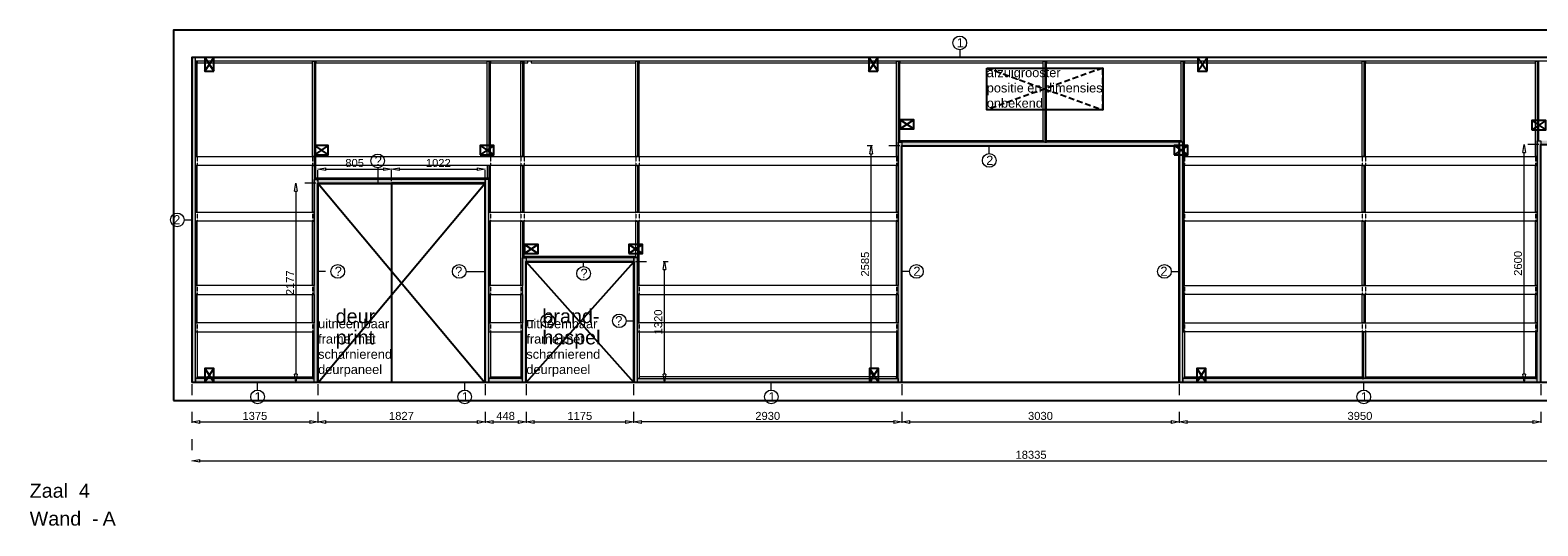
# Model space of a CAD drawing. Header units: millimetres. Extents: x 0 to 331873, y -101826 to 236919.
# Tile 12 of 57: x 145937 to 162409, y -6227 to -808. Entities that reach past the tile are written whole.
import ezdxf

# ---------------------------------------------------------------- set-up
doc = ezdxf.new("R2010")
doc.units = ezdxf.units.MM
doc.header["$LTSCALE"] = 10
for name, pattern in [('ACAD_ISO03W100', [30, 12, -18]), ('HIDDEN2', [0.1875, 0.125, -0.0625]), ('VERDECKT', [9.525, 6.35, -3.175])]:
    doc.linetypes.add(name, pattern=pattern)
for name, color, linetype in [('$ symbolen', 8, 'Continuous'), ('40-h', 221, 'Continuous'), ('^ Bwkundig-bestaand', 250, 'Continuous'), ('DIM-DIM', 7, 'Continuous')]:
    doc.layers.add(name, color=color, linetype=linetype)
for name, color, linetype, lineweight in [('25-Staal-B', 150, 'Continuous', 25), ('40x120', 6, 'Continuous', 0), ('^ 0-Hout', 86, 'Continuous', 0), ('^ 0-Staal', 50, 'Continuous', 0), ('^ 0-Staal-txt', 7, 'Continuous', 0), ('s-horizontaal', 122, 'Continuous', 0)]:
    doc.layers.add(name, color=color, linetype=linetype, lineweight=lineweight)
doc.layers.add('omtrekwand', color=3, linetype='Continuous', plot=False)
doc.styles.add('Arial', font='arial.ttf')
doc.styles.get("Standard").update_dxf_attribs({"font": 'arial.ttf'})
doc.dimstyles.new('dim-11', dxfattribs={"dimscale": 35, "dimtxt": 2.5, "dimasz": 2.5, "dimexe": 1.25, "dimexo": 0.625, "dimtad": 1, "dimdec": 0, "dimtxsty": 'Arial', "dimblk": 'CLOSEDBLANK', "dimcen": 3, "dimclrd": 252, "dimclre": 252, "dimclrt": 7, "dimadec": 0, "dimazin": 0, "dimtfac": 1, "dimtdec": 0, "dimtmove": 0, "dimatfit": 3, "dimldrblk": 'CLOSEDBLANK', "dimfxl": 1, "dimlwd": 0, "dimlwe": 0, "dimarcsym": 0})

# ---------------------------------------------------------------- blocks, each defined once
blk = doc.blocks.new('kabeldoorvoer')
at = {"layer": '$ symbolen'}
blk.add_lwpolyline([(-150, 0), (0, 0), (0, 100), (-150, 100)], close=True, dxfattribs=at)
blk.add_lwpolyline([(-150, 100), (0, 0), (0, 100), (-150, 0)], dxfattribs=at)
blk = doc.blocks.new('staal_01')
at = {"layer": '^ 0-Staal'}
blk.add_lwpolyline([(0, 82), (0, 0)], dxfattribs=at)
blk.add_circle((0, 157), 74.7, dxfattribs=at)
at = {"layer": '^ 0-Staal', "insert": (-33, 209), "char_height": 100, "attachment_point": 1}
blk.add_mtext_dynamic_manual_height_columns('1', width=136.03, gutter_width=12.5, heights=[0], dxfattribs=at)
blk = doc.blocks.new('staal_01_onder')
at = {"layer": '^ 0-Staal'}
blk.add_lwpolyline([(157857, 52616), (157857, 52699)], dxfattribs=at)
blk.add_circle((157857, 52542), 74.7, dxfattribs=at)
at = {"layer": '^ 0-Staal', "insert": (157824, 52593), "char_height": 100, "attachment_point": 1}
blk.add_mtext_dynamic_manual_height_columns('1', width=136.03, gutter_width=12.5, heights=[0], dxfattribs=at)
blk = doc.blocks.new('staal_02_rechts')
at = {"layer": '^ 0-Staal'}
blk.add_lwpolyline([(82, 0), (0, 0)], dxfattribs=at)
blk.add_circle((157, 0), 74.7, dxfattribs=at)
at = {"layer": '^ 0-Staal', "insert": (124, 52), "char_height": 100, "attachment_point": 1}
blk.add_mtext_dynamic_manual_height_columns('2', width=136.03, gutter_width=12.5, heights=[0], dxfattribs=at)
blk = doc.blocks.new('staal_02_links')
at = {"layer": '^ 0-Staal'}
blk.add_lwpolyline([(-82, 0), (0, 0)], dxfattribs=at)
blk.add_circle((-157, 0), 74.7, dxfattribs=at)
at = {"layer": '^ 0-Staal', "insert": (-124, 52), "char_height": 100, "attachment_point": 3}
blk.add_mtext_dynamic_manual_height_columns('2', width=136.03, gutter_width=12.5, heights=[0], dxfattribs=at)
blk = doc.blocks.new('staal_02_onder')
at = {"layer": '^ 0-Staal'}
blk.add_lwpolyline([(0, -82), (0, 0)], dxfattribs=at)
blk.add_circle((0, -157), 74.7, dxfattribs=at)
at = {"layer": '^ 0-Staal', "insert": (-33, -105), "char_height": 100, "attachment_point": 1}
blk.add_mtext_dynamic_manual_height_columns('2', width=136.03, gutter_width=12.5, heights=[0], dxfattribs=at)
blk = doc.blocks.new('_ClosedBlank')
at = {"color": 0, "linetype": 'ByBlock', "lineweight": -2}
for p, q in [((-1, 0.17), (0, 0)), ((-1, 0.17), (-1, -0.17)), ((0, 0), (-1, -0.17))]:
    blk.add_line(p, q, dxfattribs=at)
blk = doc.blocks.new('*D1052')
at = {"layer": 'Defpoints', "color": 0, "transparency": 16777216}
for p in [(176049, -42849), (177424, -42849), (177424, -43283)]:
    blk.add_point(p, dxfattribs=at)
at = {"layer": 'DIM-DIM', "color": 252, "linetype": 'ACAD_ISO03W100', "lineweight": 0, "transparency": 16777216}
for p, q in [((176049, -42871), (176049, -43327)), ((177424, -42871), (177424, -43327))]:
    blk.add_line(p, q, dxfattribs=at)
at = {"layer": 'DIM-DIM', "color": 252, "lineweight": 0, "transparency": 16777216}
blk.add_line((176136, -43283), (177336, -43283), dxfattribs=at)
at = {"layer": 'DIM-DIM', "color": 252, "lineweight": 0, "transparency": 16777216, "xscale": 87.5, "yscale": 87.5, "zscale": 87.5, "rotation": 180}
blk.add_blockref('_ClosedBlank', (176049, -43283), dxfattribs=at)
at = {"layer": 'DIM-DIM', "color": 252, "lineweight": 0, "transparency": 16777216, "xscale": 87.5, "yscale": 87.5, "zscale": 87.5}
blk.add_blockref('_ClosedBlank', (177424, -43283), dxfattribs=at)
at = {"layer": 'DIM-DIM', "color": 7, "transparency": 16777216, "insert": (176736, -43217), "char_height": 87.5, "attachment_point": 5, "style": 'Arial'}
blk.add_mtext('1375', dxfattribs=at)
blk = doc.blocks.new('*D1053')
at = {"layer": 'Defpoints', "color": 0, "transparency": 16777216}
for p in [(177424, -42849), (179251, -42849), (179251, -43283)]:
    blk.add_point(p, dxfattribs=at)
at = {"layer": 'DIM-DIM', "color": 252, "linetype": 'ACAD_ISO03W100', "lineweight": 0, "transparency": 16777216}
for p, q in [((177424, -42871), (177424, -43327)), ((179251, -42871), (179251, -43327))]:
    blk.add_line(p, q, dxfattribs=at)
at = {"layer": 'DIM-DIM', "color": 252, "lineweight": 0, "transparency": 16777216}
blk.add_line((177511, -43283), (179163, -43283), dxfattribs=at)
at = {"layer": 'DIM-DIM', "color": 252, "lineweight": 0, "transparency": 16777216, "xscale": 87.5, "yscale": 87.5, "zscale": 87.5, "rotation": 180}
blk.add_blockref('_ClosedBlank', (177424, -43283), dxfattribs=at)
at = {"layer": 'DIM-DIM', "color": 252, "lineweight": 0, "transparency": 16777216, "xscale": 87.5, "yscale": 87.5, "zscale": 87.5}
blk.add_blockref('_ClosedBlank', (179251, -43283), dxfattribs=at)
at = {"layer": 'DIM-DIM', "color": 7, "transparency": 16777216, "insert": (178337, -43217), "char_height": 87.5, "attachment_point": 5, "style": 'Arial'}
blk.add_mtext('1827', dxfattribs=at)
blk = doc.blocks.new('*D1054')
at = {"layer": 'Defpoints', "color": 0, "transparency": 16777216}
for p in [(179251, -42849), (179699, -42849), (179699, -43283)]:
    blk.add_point(p, dxfattribs=at)
at = {"layer": 'DIM-DIM', "color": 252, "linetype": 'ACAD_ISO03W100', "lineweight": 0, "transparency": 16777216}
for p, q in [((179251, -42871), (179251, -43327)), ((179699, -42871), (179699, -43327))]:
    blk.add_line(p, q, dxfattribs=at)
at = {"layer": 'DIM-DIM', "color": 252, "lineweight": 0, "transparency": 16777216}
blk.add_line((179338, -43283), (179611, -43283), dxfattribs=at)
at = {"layer": 'DIM-DIM', "color": 252, "lineweight": 0, "transparency": 16777216, "xscale": 87.5, "yscale": 87.5, "zscale": 87.5, "rotation": 180}
blk.add_blockref('_ClosedBlank', (179251, -43283), dxfattribs=at)
at = {"layer": 'DIM-DIM', "color": 252, "lineweight": 0, "transparency": 16777216, "xscale": 87.5, "yscale": 87.5, "zscale": 87.5}
blk.add_blockref('_ClosedBlank', (179699, -43283), dxfattribs=at)
at = {"layer": 'DIM-DIM', "color": 7, "transparency": 16777216, "insert": (179475, -43217), "char_height": 87.5, "attachment_point": 5, "style": 'Arial'}
blk.add_mtext('448', dxfattribs=at)
blk = doc.blocks.new('*D1055')
at = {"layer": 'Defpoints', "color": 0, "transparency": 16777216}
for p in [(176049, -42849), (194384, -42849), (194384, -43709)]:
    blk.add_point(p, dxfattribs=at)
at = {"layer": 'DIM-DIM', "color": 252, "linetype": 'ACAD_ISO03W100', "lineweight": 0, "transparency": 16777216}
for p, q in [((176049, -42871), (176049, -43753)), ((194384, -42871), (194384, -43753))]:
    blk.add_line(p, q, dxfattribs=at)
at = {"layer": 'DIM-DIM', "color": 252, "lineweight": 0, "transparency": 16777216}
blk.add_line((176136, -43709), (194296, -43709), dxfattribs=at)
at = {"layer": 'DIM-DIM', "color": 252, "lineweight": 0, "transparency": 16777216, "xscale": 87.5, "yscale": 87.5, "zscale": 87.5, "rotation": 180}
blk.add_blockref('_ClosedBlank', (176049, -43709), dxfattribs=at)
at = {"layer": 'DIM-DIM', "color": 252, "lineweight": 0, "transparency": 16777216, "xscale": 87.5, "yscale": 87.5, "zscale": 87.5}
blk.add_blockref('_ClosedBlank', (194384, -43709), dxfattribs=at)
at = {"layer": 'DIM-DIM', "color": 7, "transparency": 16777216, "insert": (185216, -43642), "char_height": 87.5, "attachment_point": 5, "style": 'Arial'}
blk.add_mtext('18335', dxfattribs=at)
blk = doc.blocks.new('*D1056')
at = {"layer": 'Defpoints', "color": 0, "transparency": 16777216}
for p in [(179699, -42849), (180874, -42849), (180874, -43283)]:
    blk.add_point(p, dxfattribs=at)
at = {"layer": 'DIM-DIM', "color": 252, "linetype": 'ACAD_ISO03W100', "lineweight": 0, "transparency": 16777216}
for p, q in [((179699, -42871), (179699, -43327)), ((180874, -42871), (180874, -43327))]:
    blk.add_line(p, q, dxfattribs=at)
at = {"layer": 'DIM-DIM', "color": 252, "lineweight": 0, "transparency": 16777216}
blk.add_line((179786, -43283), (180786, -43283), dxfattribs=at)
at = {"layer": 'DIM-DIM', "color": 252, "lineweight": 0, "transparency": 16777216, "xscale": 87.5, "yscale": 87.5, "zscale": 87.5, "rotation": 180}
blk.add_blockref('_ClosedBlank', (179699, -43283), dxfattribs=at)
at = {"layer": 'DIM-DIM', "color": 252, "lineweight": 0, "transparency": 16777216, "xscale": 87.5, "yscale": 87.5, "zscale": 87.5}
blk.add_blockref('_ClosedBlank', (180874, -43283), dxfattribs=at)
at = {"layer": 'DIM-DIM', "color": 7, "transparency": 16777216, "insert": (180286, -43217), "char_height": 87.5, "attachment_point": 5, "style": 'Arial'}
blk.add_mtext('1175', dxfattribs=at)
blk = doc.blocks.new('*D1057')
at = {"layer": 'Defpoints', "color": 0, "transparency": 16777216}
for p in [(180874, -42849), (183804, -42849), (180874, -43283)]:
    blk.add_point(p, dxfattribs=at)
at = {"layer": 'DIM-DIM', "color": 252, "linetype": 'ACAD_ISO03W100', "lineweight": 0, "transparency": 16777216}
for p, q in [((180874, -42871), (180874, -43327)), ((183804, -42871), (183804, -43327))]:
    blk.add_line(p, q, dxfattribs=at)
at = {"layer": 'DIM-DIM', "color": 252, "lineweight": 0, "transparency": 16777216}
blk.add_line((183716, -43283), (180961, -43283), dxfattribs=at)
at = {"layer": 'DIM-DIM', "color": 252, "lineweight": 0, "transparency": 16777216, "xscale": 87.5, "yscale": 87.5, "zscale": 87.5, "rotation": 180}
blk.add_blockref('_ClosedBlank', (180874, -43283), dxfattribs=at)
at = {"layer": 'DIM-DIM', "color": 252, "lineweight": 0, "transparency": 16777216, "xscale": 87.5, "yscale": 87.5, "zscale": 87.5}
blk.add_blockref('_ClosedBlank', (183804, -43283), dxfattribs=at)
at = {"layer": 'DIM-DIM', "color": 7, "transparency": 16777216, "insert": (182339, -43217), "char_height": 87.5, "attachment_point": 5, "style": 'Arial'}
blk.add_mtext('2930', dxfattribs=at)
blk = doc.blocks.new('*D1058')
at = {"layer": 'Defpoints', "color": 0, "transparency": 16777216}
for p in [(183804, -42849), (186834, -42849), (186834, -43283)]:
    blk.add_point(p, dxfattribs=at)
at = {"layer": 'DIM-DIM', "color": 252, "linetype": 'ACAD_ISO03W100', "lineweight": 0, "transparency": 16777216}
for p, q in [((183804, -42871), (183804, -43327)), ((186834, -42871), (186834, -43327))]:
    blk.add_line(p, q, dxfattribs=at)
at = {"layer": 'DIM-DIM', "color": 252, "lineweight": 0, "transparency": 16777216}
blk.add_line((183891, -43283), (186746, -43283), dxfattribs=at)
at = {"layer": 'DIM-DIM', "color": 252, "lineweight": 0, "transparency": 16777216, "xscale": 87.5, "yscale": 87.5, "zscale": 87.5, "rotation": 180}
blk.add_blockref('_ClosedBlank', (183804, -43283), dxfattribs=at)
at = {"layer": 'DIM-DIM', "color": 252, "lineweight": 0, "transparency": 16777216, "xscale": 87.5, "yscale": 87.5, "zscale": 87.5}
blk.add_blockref('_ClosedBlank', (186834, -43283), dxfattribs=at)
at = {"layer": 'DIM-DIM', "color": 7, "transparency": 16777216, "insert": (185319, -43217), "char_height": 87.5, "attachment_point": 5, "style": 'Arial'}
blk.add_mtext('3030', dxfattribs=at)
blk = doc.blocks.new('*D1059')
at = {"layer": 'Defpoints', "color": 0, "transparency": 16777216}
for p in [(186834, -42849), (190784, -42849), (190784, -43283)]:
    blk.add_point(p, dxfattribs=at)
at = {"layer": 'DIM-DIM', "color": 252, "linetype": 'ACAD_ISO03W100', "lineweight": 0, "transparency": 16777216}
for p, q in [((186834, -42871), (186834, -43327)), ((190784, -42871), (190784, -43327))]:
    blk.add_line(p, q, dxfattribs=at)
at = {"layer": 'DIM-DIM', "color": 252, "lineweight": 0, "transparency": 16777216}
blk.add_line((186921, -43283), (190696, -43283), dxfattribs=at)
at = {"layer": 'DIM-DIM', "color": 252, "lineweight": 0, "transparency": 16777216, "xscale": 87.5, "yscale": 87.5, "zscale": 87.5, "rotation": 180}
blk.add_blockref('_ClosedBlank', (186834, -43283), dxfattribs=at)
at = {"layer": 'DIM-DIM', "color": 252, "lineweight": 0, "transparency": 16777216, "xscale": 87.5, "yscale": 87.5, "zscale": 87.5}
blk.add_blockref('_ClosedBlank', (190784, -43283), dxfattribs=at)
at = {"layer": 'DIM-DIM', "color": 7, "transparency": 16777216, "insert": (188809, -43217), "char_height": 87.5, "attachment_point": 5, "style": 'Arial'}
blk.add_mtext('3950', dxfattribs=at)
blk = doc.blocks.new('*D1169')
at = {"layer": 'Defpoints', "color": 0, "transparency": 16777216}
for p in [(177424, -40672), (177185, -42849), (177424, -42849)]:
    blk.add_point(p, dxfattribs=at)
at = {"layer": 'DIM-DIM', "color": 252, "linetype": 'ACAD_ISO03W100', "lineweight": 0, "transparency": 16777216}
for p, q in [((177402, -40672), (177142, -40672)), ((177402, -42849), (177142, -42849))]:
    blk.add_line(p, q, dxfattribs=at)
at = {"layer": 'DIM-DIM', "color": 252, "lineweight": 0, "transparency": 16777216}
blk.add_line((177185, -40760), (177185, -42762), dxfattribs=at)
at = {"layer": 'DIM-DIM', "color": 252, "lineweight": 0, "transparency": 16777216, "xscale": 87.5, "yscale": 87.5, "zscale": 87.5}
for p, rotation in [((177185, -40672), 90), ((177185, -42849), 270)]:
    blk.add_blockref('_ClosedBlank', p, dxfattribs=dict(at, rotation=rotation))
at = {"layer": 'DIM-DIM', "color": 7, "transparency": 16777216, "insert": (177120, -41761), "char_height": 87.5, "attachment_point": 5, "rotation": 90, "style": 'Arial'}
blk.add_mtext('2177', dxfattribs=at)
blk = doc.blocks.new('*D1170')
at = {"layer": 'Defpoints', "color": 0, "transparency": 16777216}
for p in [(178229, -40519), (177424, -40672), (178229, -40672)]:
    blk.add_point(p, dxfattribs=at)
at = {"layer": 'DIM-DIM', "color": 252, "linetype": 'ACAD_ISO03W100', "lineweight": 0, "transparency": 16777216}
for p, q in [((177424, -40650), (177424, -40475)), ((178229, -40650), (178229, -40475))]:
    blk.add_line(p, q, dxfattribs=at)
at = {"layer": 'DIM-DIM', "color": 252, "lineweight": 0, "transparency": 16777216}
blk.add_line((177511, -40519), (178141, -40519), dxfattribs=at)
at = {"layer": 'DIM-DIM', "color": 252, "lineweight": 0, "transparency": 16777216, "xscale": 87.5, "yscale": 87.5, "zscale": 87.5, "rotation": 180}
blk.add_blockref('_ClosedBlank', (177424, -40519), dxfattribs=at)
at = {"layer": 'DIM-DIM', "color": 252, "lineweight": 0, "transparency": 16777216, "xscale": 87.5, "yscale": 87.5, "zscale": 87.5}
blk.add_blockref('_ClosedBlank', (178229, -40519), dxfattribs=at)
at = {"layer": 'DIM-DIM', "color": 7, "transparency": 16777216, "insert": (177826, -40452), "char_height": 87.5, "attachment_point": 5, "style": 'Arial'}
blk.add_mtext('805', dxfattribs=at)
blk = doc.blocks.new('*D1171')
at = {"layer": 'Defpoints', "color": 0, "transparency": 16777216}
for p in [(179251, -40519), (178229, -40672), (179251, -40672)]:
    blk.add_point(p, dxfattribs=at)
at = {"layer": 'DIM-DIM', "color": 252, "linetype": 'ACAD_ISO03W100', "lineweight": 0, "transparency": 16777216}
for p, q in [((178229, -40650), (178229, -40475)), ((179251, -40650), (179251, -40475))]:
    blk.add_line(p, q, dxfattribs=at)
at = {"layer": 'DIM-DIM', "color": 252, "lineweight": 0, "transparency": 16777216}
blk.add_line((178316, -40519), (179163, -40519), dxfattribs=at)
at = {"layer": 'DIM-DIM', "color": 252, "lineweight": 0, "transparency": 16777216, "xscale": 87.5, "yscale": 87.5, "zscale": 87.5, "rotation": 180}
blk.add_blockref('_ClosedBlank', (178229, -40519), dxfattribs=at)
at = {"layer": 'DIM-DIM', "color": 252, "lineweight": 0, "transparency": 16777216, "xscale": 87.5, "yscale": 87.5, "zscale": 87.5}
blk.add_blockref('_ClosedBlank', (179251, -40519), dxfattribs=at)
at = {"layer": 'DIM-DIM', "color": 7, "transparency": 16777216, "insert": (178740, -40452), "char_height": 87.5, "attachment_point": 5, "style": 'Arial'}
blk.add_mtext('1022', dxfattribs=at)
blk = doc.blocks.new('*D1174')
at = {"layer": 'Defpoints', "color": 0, "transparency": 16777216}
for p in [(183470, -40264), (183804, -40264), (183804, -42849)]:
    blk.add_point(p, dxfattribs=at)
at = {"layer": 'DIM-DIM', "color": 252, "linetype": 'ACAD_ISO03W100', "lineweight": 0, "transparency": 16777216}
for p, q in [((183782, -40264), (183426, -40264)), ((183782, -42849), (183426, -42849))]:
    blk.add_line(p, q, dxfattribs=at)
at = {"layer": 'DIM-DIM', "color": 252, "lineweight": 0, "transparency": 16777216}
blk.add_line((183470, -42762), (183470, -40352), dxfattribs=at)
at = {"layer": 'DIM-DIM', "color": 252, "lineweight": 0, "transparency": 16777216, "xscale": 87.5, "yscale": 87.5, "zscale": 87.5}
for p, rotation in [((183470, -40264), 90), ((183470, -42849), 270)]:
    blk.add_blockref('_ClosedBlank', p, dxfattribs=dict(at, rotation=rotation))
at = {"layer": 'DIM-DIM', "color": 7, "transparency": 16777216, "insert": (183403, -41557), "char_height": 87.5, "attachment_point": 5, "rotation": 90, "style": 'Arial'}
blk.add_mtext('2585', dxfattribs=at)
blk = doc.blocks.new('*D1175')
at = {"layer": 'Defpoints', "color": 0, "transparency": 16777216}
for p in [(190602, -40249), (190784, -40249), (190784, -42849)]:
    blk.add_point(p, dxfattribs=at)
at = {"layer": 'DIM-DIM', "color": 252, "linetype": 'ACAD_ISO03W100', "lineweight": 0, "transparency": 16777216}
for p, q in [((190762, -40249), (190558, -40249)), ((190762, -42849), (190558, -42849))]:
    blk.add_line(p, q, dxfattribs=at)
at = {"layer": 'DIM-DIM', "color": 252, "lineweight": 0, "transparency": 16777216}
blk.add_line((190602, -42762), (190602, -40337), dxfattribs=at)
at = {"layer": 'DIM-DIM', "color": 252, "lineweight": 0, "transparency": 16777216, "xscale": 87.5, "yscale": 87.5, "zscale": 87.5}
for p, rotation in [((190602, -40249), 90), ((190602, -42849), 270)]:
    blk.add_blockref('_ClosedBlank', p, dxfattribs=dict(at, rotation=rotation))
at = {"layer": 'DIM-DIM', "color": 7, "transparency": 16777216, "insert": (190536, -41549), "char_height": 87.5, "attachment_point": 5, "rotation": 90, "style": 'Arial'}
blk.add_mtext('2600', dxfattribs=at)
blk = doc.blocks.new('*D1177')
at = {"layer": 'Defpoints', "color": 0, "transparency": 16777216}
for p in [(180874, -41529), (181210, -41529), (180874, -42849)]:
    blk.add_point(p, dxfattribs=at)
at = {"layer": 'DIM-DIM', "color": 252, "linetype": 'ACAD_ISO03W100', "lineweight": 0, "transparency": 16777216}
for p, q in [((180896, -41529), (181253, -41529)), ((180896, -42849), (181253, -42849))]:
    blk.add_line(p, q, dxfattribs=at)
at = {"layer": 'DIM-DIM', "color": 252, "lineweight": 0, "transparency": 16777216}
blk.add_line((181210, -42762), (181210, -41617), dxfattribs=at)
at = {"layer": 'DIM-DIM', "color": 252, "lineweight": 0, "transparency": 16777216, "xscale": 87.5, "yscale": 87.5, "zscale": 87.5}
for p, rotation in [((181210, -41529), 90), ((181210, -42849), 270)]:
    blk.add_blockref('_ClosedBlank', p, dxfattribs=dict(at, rotation=rotation))
at = {"layer": 'DIM-DIM', "color": 7, "transparency": 16777216, "insert": (181143, -42189), "char_height": 87.5, "attachment_point": 5, "rotation": 90, "style": 'Arial'}
blk.add_mtext('1320', dxfattribs=at)
blk = doc.blocks.new('4a')
at = {"layer": '25-Staal-B'}
for points in [[(177423.7, -42849.1), (177423.7, -40672.1), (178228.7, -40672.1), (178228.7, -42849.1), (179698.7, -42849.1), (179698.7, -41529.1), (180873.7, -41529.1), (180873.7, -42849.1), (183803.7, -42849.1), (183803.7, -40264.1), (186833.7, -40264.1), (186833.7, -42849.1), (190783.7, -42849.1), (190783.7, -40249.1), (193813.7, -40249.1), (193813.7, -42849.1), (194383.7, -42849.1), (194383.7, -39299.1), (176048.7, -39299.1), (176048.7, -42849.1)], [(178228.7, -42849.1), (179250.7, -42849.1), (179250.7, -40672.1), (178228.7, -40672.1), (178228.7, -42849.1)]]:
    blk.add_lwpolyline(points, dxfattribs=at)
at = {"layer": '^ 0-Staal-txt', "lineweight": 0, "style": 'Arial'}
for s, height, p in [('deur', 154.21, (177618.8, -42203.3)), ('brand-', 154.21, (179877.6, -42203.3)), ('print', 154.21, (177618.8, -42434.9)), ('haspel', 154.21, (179877.6, -42434.9)), ('Zaal  4', 154.21, (174275.5, -44111.1)), ('Wand  - ', 154.21, (174275.5, -44415.9)), ('A', 154.2, (175072.6, -44415.9))]:
    blk.add_text(s, height=height, dxfattribs=at).set_placement(p)
at = {"layer": 'DIM-DIM'}
for base, p1, p2, picture, middle in [((183469.9, -40264.1), (183803.7, -42849.1), (183803.7, -40264.1), '*D1174', (183403.4, -41556.6)), ((190602.2, -40249.1), (190783.7, -42849.1), (190783.7, -40249.1), '*D1175', (190535.7, -41549.1)), ((177185.4, -42849.1), (177423.7, -40672.1), (177423.7, -42849.1), '*D1169', (177119.6, -41760.6)), ((181209.7, -41529.1), (180873.7, -42849.1), (180873.7, -41529.1), '*D1177', (181143.2, -42189.1))]:
    dim = blk.add_linear_dim(base=base, p1=p1, p2=p2, angle=90, dimstyle='dim-11', dxfattribs=at)
    dim.commit()
    dim.dimension.update_dxf_attribs({"geometry": picture, "text_midpoint": middle})
for base, p1, p2, picture, middle in [((178228.7, -40519), (177423.7, -40672.1), (178228.7, -40672.1), '*D1170', (177826.2, -40452.5)), ((179250.7, -40519), (178228.7, -40672.1), (179250.7, -40672.1), '*D1171', (178739.7, -40452.5)), ((177423.7, -43283.3), (176048.7, -42849.1), (177423.7, -42849.1), '*D1052', (176736.2, -43216.7)), ((194383.7, -43708.8), (176048.7, -42849.1), (194383.7, -42849.1), '*D1055', (185216.2, -43642.3)), ((179250.7, -43283.3), (177423.7, -42849.1), (179250.7, -42849.1), '*D1053', (178337.2, -43216.7)), ((179698.7, -43283.3), (179250.7, -42849.1), (179698.7, -42849.1), '*D1054', (179474.7, -43216.7)), ((180873.7, -43283.3), (179698.7, -42849.1), (180873.7, -42849.1), '*D1056', (180286.2, -43216.7)), ((180873.7, -43283.3), (183803.7, -42849.1), (180873.7, -42849.1), '*D1057', (182338.7, -43216.7)), ((186833.7, -43283.3), (183803.7, -42849.1), (186833.7, -42849.1), '*D1058', (185318.7, -43216.7)), ((190783.7, -43283.3), (186833.7, -42849.1), (190783.7, -42849.1), '*D1059', (188808.7, -43216.7))]:
    dim = blk.add_linear_dim(base=base, p1=p1, p2=p2, dimstyle='dim-11', dxfattribs=at)
    dim.commit()
    dim.dimension.update_dxf_attribs({"geometry": picture, "text_midpoint": middle})

msp = doc.modelspace()

# ---------------------------------------------------------------- hatches: boundary and pattern name
at = {"layer": '40-h'}
h = msp.add_hatch(dxfattribs=at)
h.set_pattern_fill('DOTS', color=256)
h.set_pattern_definition([(0, (-57.8834, -3e-12), (0.79375, 1.5875), [0, -1.5875])])
h.paths.add_polyline_path([(150906.57, -4657.89), (150946.57, -4657.89), (150946.57, -2440.89), (150906.57, -2440.89)])
h.paths.add_polyline_path([(149079.57, -4657.89), (149039.57, -4657.89), (149039.57, -2440.89), (149079.57, -2440.89)])
h.paths.add_polyline_path([(147744.57, -4657.89), (149039.57, -4657.89), (149039.57, -4617.89), (147744.57, -4617.89)])
h.paths.add_polyline_path([(147704.57, -4657.89), (147744.57, -4657.89), (147744.57, -1107.89), (147704.57, -1107.89)])
h = msp.add_hatch(dxfattribs=at)
h.set_pattern_fill('DOTS', color=256)
h.paths.add_polyline_path([(162439.57, -4657.89), (162399.57, -4657.89), (162399.57, -2017.89), (162439.57, -2017.89)])
h.paths.add_polyline_path([(165469.57, -4657.89), (165509.57, -4657.89), (165509.57, -2017.89), (165469.57, -2017.89)])
h.paths.add_polyline_path([(165469.57, -2017.89), (162439.57, -2017.89), (162439.57, -2057.89), (165469.57, -2057.89)])
h.paths.add_polyline_path([(162399.57, -4617.89), (158529.57, -4617.89), (158529.57, -4657.89), (162399.57, -4657.89)])
h.paths.add_polyline_path([(158489.57, -4657.89), (158529.57, -4657.89), (158529.57, -2032.89), (158489.57, -2032.89)])
h.paths.add_polyline_path([(158489.57, -2032.89), (155459.57, -2032.89), (155459.57, -2072.89), (158489.57, -2072.89)])
h.paths.add_polyline_path([(155459.57, -4657.89), (155419.57, -4657.89), (155419.57, -2032.89), (155459.57, -2032.89)])
h.paths.add_polyline_path([(155419.57, -4657.89), (152573.44, -4657.89), (152573.44, -4617.89), (155419.57, -4617.89)])
h.paths.add_polyline_path([(152533.44, -4657.89), (152573.44, -4657.89), (152573.44, -3297.89), (152533.44, -3297.89)])
h.paths.add_polyline_path([(152533.44, -3297.89), (151354.57, -3297.89), (151354.57, -3337.89), (152533.44, -3337.89)])
h.paths.add_polyline_path([(151354.57, -4657.89), (151314.57, -4657.89), (151314.57, -3297.89), (151354.57, -3297.89)])
h.paths.add_polyline_path([(150946.57, -4657.89), (151314.57, -4657.89), (151314.57, -4617.89), (150946.57, -4617.89)])
h.paths.add_polyline_path([(165509.57, -4617.89), (165992.82, -4617.89), (165992.82, -4657.89), (165509.57, -4657.89)])
h.paths.add_polyline_path([(166032.82, -4657.89), (165992.82, -4657.89), (165992.82, -1107.89), (166032.82, -1107.89)])
h = msp.add_hatch(dxfattribs=at)
h.set_pattern_fill('DOTS', color=256)
h.set_pattern_definition([(0, (0, -253), (0.79375, 1.5875), [0, -1.5875])])
h.paths.add_polyline_path([(150906.57, -2440.89), (149079.57, -2440.89), (149079.57, -2480.89), (150906.57, -2480.89)])

# ---------------------------------------------------------------- linework, layer by layer
at = {"layer": '$ symbolen'}
for points in [[(156387.57, -1222.26), (157654.19, -1222.26), (157654.19, -1679.09), (156387.57, -1679.09)], [(149082.57, -2483.89), (150903.57, -2483.89), (150903.57, -4660.89), (149082.57, -4660.89)], [(149082.57, -4660.89), (150903.57, -2483.89), (149082.57, -2483.89), (150903.57, -4660.89)], [(151357.57, -3340.89), (152530.44, -3340.89), (152530.44, -4660.89), (151357.57, -4660.89)], [(151357.57, -4660.89), (152530.44, -3340.89), (151357.57, -3340.89), (152530.44, -4660.89)]]:
    msp.add_lwpolyline(points, close=True, dxfattribs=at)
at = {"layer": '$ symbolen', "linetype": 'VERDECKT'}
msp.add_lwpolyline([(156387.57, -1222.26), (157654.19, -1679.09), (157654.19, -1222.26), (156387.57, -1679.09)], close=True, dxfattribs=at)
at = {"layer": '40x120'}
for points in [[(147704.57, -4657.89), (147744.57, -4657.89), (147744.57, -1107.89), (147704.57, -1107.89)], [(147704.57, -4657.89), (147744.57, -4657.89), (147744.57, -1107.89), (147704.57, -1107.89)], [(155459.57, -4657.89), (155419.57, -4657.89), (155419.57, -2032.89), (155459.57, -2032.89)], [(155459.57, -4657.89), (155419.57, -4657.89), (155419.57, -2032.89), (155459.57, -2032.89)], [(158489.57, -2032.89), (155459.57, -2032.89), (155459.57, -2072.89), (158489.57, -2072.89)], [(158489.57, -4657.89), (158529.57, -4657.89), (158529.57, -2032.89), (158489.57, -2032.89)], [(162439.57, -4657.89), (162399.57, -4657.89), (162399.57, -2017.89), (162439.57, -2017.89)], [(162439.57, -4657.89), (162399.57, -4657.89), (162399.57, -2017.89), (162439.57, -2017.89)], [(149079.57, -4657.89), (149039.57, -4657.89), (149039.57, -2440.89), (149079.57, -2440.89)], [(149079.57, -4657.89), (149039.57, -4657.89), (149039.57, -2440.89), (149079.57, -2440.89)], [(150906.57, -2440.89), (149079.57, -2440.89), (149079.57, -2480.89), (150906.57, -2480.89)], [(150906.57, -4657.89), (150946.57, -4657.89), (150946.57, -2440.89), (150906.57, -2440.89)], [(151354.57, -4657.89), (151314.57, -4657.89), (151314.57, -3297.89), (151354.57, -3297.89)], [(152533.44, -3297.89), (151354.57, -3297.89), (151354.57, -3337.89), (152533.44, -3337.89)], [(152533.44, -4657.89), (152573.44, -4657.89), (152573.44, -3297.89), (152533.44, -3297.89)], [(147744.57, -4657.89), (149039.57, -4657.89), (149039.57, -4617.89), (147744.57, -4617.89)], [(150946.57, -4657.89), (151314.57, -4657.89), (151314.57, -4617.89), (150946.57, -4617.89)], [(155419.57, -4657.89), (152573.44, -4657.89), (152573.44, -4617.89), (155419.57, -4617.89)], [(162399.57, -4617.89), (158529.57, -4617.89), (158529.57, -4657.89), (162399.57, -4657.89)]]:
    msp.add_lwpolyline(points, close=True, dxfattribs=at)
at = {"layer": '^ 0-Hout'}
for points in [[(165992.82, -1147.89), (147744.57, -1147.89), (147744.57, -1107.89), (165992.82, -1107.89)], [(147744.57, -2187.89), (147762.57, -2187.89), (147762.57, -1147.89), (147744.57, -1147.89)], [(149021.57, -1165.89), (149021.57, -1147.89), (147762.57, -1147.89), (147762.57, -1165.89)], [(149039.57, -2187.89), (149021.57, -2187.89), (149021.57, -1147.89), (149039.57, -1147.89)], [(149039.57, -2440.89), (149057.57, -2440.89), (149057.57, -1147.89), (149039.57, -1147.89)], [(150928.57, -1165.89), (150928.57, -1147.89), (149057.57, -1147.89), (149057.57, -1165.89)], [(150946.57, -2187.89), (150928.57, -2187.89), (150928.57, -1147.89), (150946.57, -1147.89)], [(150946.57, -2187.89), (150964.57, -2187.89), (150964.57, -1147.89), (150946.57, -1147.89)], [(151373.45, -1165.89), (151373.45, -1147.89), (150964.57, -1147.89), (150964.57, -1165.89)], [(151314.57, -2187.89), (151296.57, -2187.89), (151296.57, -1147.89), (151314.57, -1147.89)], [(151314.57, -2187.89), (151332.57, -2187.89), (151332.57, -1147.89), (151314.57, -1147.89)], [(152555.44, -1165.89), (152555.44, -1147.89), (151409.78, -1147.89), (151409.78, -1165.89)], [(152573.44, -2187.89), (152555.44, -2187.89), (152555.44, -1147.89), (152573.44, -1147.89)], [(152573.44, -2187.89), (152591.44, -2187.89), (152591.44, -1147.89), (152573.44, -1147.89)], [(155401.57, -1165.89), (155401.57, -1147.89), (152591.44, -1147.89), (152591.44, -1165.89)], [(155419.57, -2187.89), (155401.57, -2187.89), (155401.57, -1147.89), (155419.57, -1147.89)], [(155419.57, -2032.89), (155437.57, -2032.89), (155437.57, -1147.89), (155419.57, -1147.89)], [(157002.9, -1165.89), (157002.9, -1147.89), (155437.57, -1147.89), (155437.57, -1165.89)], [(157020.9, -2032.89), (157002.9, -2032.89), (157002.9, -1147.89), (157020.9, -1147.89)], [(157020.9, -2032.89), (157038.9, -2032.89), (157038.9, -1147.89), (157020.9, -1147.89)], [(158511.57, -1165.89), (158511.57, -1147.89), (157038.9, -1147.89), (157038.9, -1165.89)], [(158529.57, -2032.89), (158511.57, -2032.89), (158511.57, -1147.89), (158529.57, -1147.89)], [(158529.57, -2187.89), (158547.57, -2187.89), (158547.57, -1147.89), (158529.57, -1147.89)], [(160489.82, -1165.89), (160489.82, -1147.89), (158547.57, -1147.89), (158547.57, -1165.89)], [(160507.82, -2187.89), (160489.82, -2187.89), (160489.82, -1147.89), (160507.82, -1147.89)], [(160507.82, -2187.89), (160525.82, -2187.89), (160525.82, -1147.89), (160507.82, -1147.89)], [(162381.57, -1165.89), (162381.57, -1147.89), (160525.82, -1147.89), (160525.82, -1165.89)], [(162399.57, -2187.89), (162381.57, -2187.89), (162381.57, -1147.89), (162399.57, -1147.89)], [(162399.57, -2017.89), (162417.57, -2017.89), (162417.57, -1147.89), (162399.57, -1147.89)], [(157002.9, -2014.89), (157002.9, -2032.89), (155437.57, -2032.89), (155437.57, -2014.89)], [(158511.57, -2014.89), (158511.57, -2032.89), (157038.9, -2032.89), (157038.9, -2014.89)], [(147744.57, -2797.89), (147762.57, -2797.89), (147762.57, -2287.89), (147744.57, -2287.89)], [(149039.57, -2797.89), (149021.57, -2797.89), (149021.57, -2287.89), (149039.57, -2287.89)], [(150946.57, -2797.89), (150964.57, -2797.89), (150964.57, -2287.89), (150946.57, -2287.89)], [(151314.57, -2797.89), (151296.57, -2797.89), (151296.57, -2287.89), (151314.57, -2287.89)], [(151314.57, -2797.89), (151332.57, -2797.89), (151332.57, -2287.89), (151314.57, -2287.89)], [(152573.44, -2797.89), (152555.44, -2797.89), (152555.44, -2287.89), (152573.44, -2287.89)], [(152573.44, -2797.89), (152591.44, -2797.89), (152591.44, -2287.89), (152573.44, -2287.89)], [(155419.57, -2797.89), (155401.57, -2797.89), (155401.57, -2287.89), (155419.57, -2287.89)], [(158529.57, -2797.89), (158547.57, -2797.89), (158547.57, -2287.89), (158529.57, -2287.89)], [(160507.82, -2797.89), (160489.82, -2797.89), (160489.82, -2287.89), (160507.82, -2287.89)], [(160507.82, -2797.89), (160525.82, -2797.89), (160525.82, -2287.89), (160507.82, -2287.89)], [(162399.57, -2797.89), (162381.57, -2797.89), (162381.57, -2287.89), (162399.57, -2287.89)], [(150946.57, -2422.89), (150946.57, -2440.89), (149057.57, -2440.89), (149057.57, -2422.89)], [(147744.57, -3597.89), (147762.57, -3597.89), (147762.57, -2897.89), (147744.57, -2897.89)], [(149039.57, -3597.89), (149021.57, -3597.89), (149021.57, -2897.89), (149039.57, -2897.89)], [(150946.57, -3597.89), (150964.57, -3597.89), (150964.57, -2897.89), (150946.57, -2897.89)], [(151314.57, -3597.89), (151296.57, -3597.89), (151296.57, -2897.89), (151314.57, -2897.89)], [(151314.57, -3297.89), (151332.57, -3297.89), (151332.57, -2897.89), (151314.57, -2897.89)], [(152573.44, -3297.89), (152555.44, -3297.89), (152555.44, -2897.89), (152573.44, -2897.89)], [(152573.44, -3597.89), (152591.44, -3597.89), (152591.44, -2897.89), (152573.44, -2897.89)], [(155419.57, -3597.89), (155401.57, -3597.89), (155401.57, -2897.89), (155419.57, -2897.89)], [(158529.57, -3597.89), (158547.57, -3597.89), (158547.57, -2897.89), (158529.57, -2897.89)], [(160507.82, -3597.89), (160489.82, -3597.89), (160489.82, -2897.89), (160507.82, -2897.89)], [(160507.82, -3597.89), (160525.82, -3597.89), (160525.82, -2897.89), (160507.82, -2897.89)], [(162399.57, -3597.89), (162381.57, -3597.89), (162381.57, -2897.89), (162399.57, -2897.89)], [(152555.44, -3279.89), (152555.44, -3297.89), (151332.57, -3297.89), (151332.57, -3279.89)], [(147744.57, -4007.89), (147762.57, -4007.89), (147762.57, -3697.89), (147744.57, -3697.89)], [(149039.57, -4007.89), (149021.57, -4007.89), (149021.57, -3697.89), (149039.57, -3697.89)], [(150946.57, -4007.89), (150964.57, -4007.89), (150964.57, -3697.89), (150946.57, -3697.89)], [(151314.57, -4007.89), (151296.57, -4007.89), (151296.57, -3697.89), (151314.57, -3697.89)], [(152573.44, -4007.89), (152591.44, -4007.89), (152591.44, -3697.89), (152573.44, -3697.89)], [(155419.57, -4007.89), (155401.57, -4007.89), (155401.57, -3697.89), (155419.57, -3697.89)], [(158529.57, -4007.89), (158547.57, -4007.89), (158547.57, -3697.89), (158529.57, -3697.89)], [(160507.82, -4007.89), (160489.82, -4007.89), (160489.82, -3697.89), (160507.82, -3697.89)], [(160507.82, -4007.89), (160525.82, -4007.89), (160525.82, -3697.89), (160507.82, -3697.89)], [(162399.57, -4007.89), (162381.57, -4007.89), (162381.57, -3697.89), (162399.57, -3697.89)], [(147744.57, -4107.89), (147762.57, -4107.89), (147762.57, -4617.89), (147744.57, -4617.89)], [(149039.57, -4107.89), (149021.57, -4107.89), (149021.57, -4617.89), (149039.57, -4617.89)], [(150946.57, -4107.89), (150964.57, -4107.89), (150964.57, -4617.89), (150946.57, -4617.89)], [(151314.57, -4107.89), (151296.57, -4107.89), (151296.57, -4617.89), (151314.57, -4617.89)], [(152573.44, -4107.89), (152591.44, -4107.89), (152591.44, -4617.89), (152573.44, -4617.89)], [(155419.57, -4107.89), (155401.57, -4107.89), (155401.57, -4617.89), (155419.57, -4617.89)], [(158529.57, -4107.89), (158547.57, -4107.89), (158547.57, -4617.89), (158529.57, -4617.89)], [(160507.82, -4107.89), (160489.82, -4107.89), (160489.82, -4617.89), (160507.82, -4617.89)], [(160507.82, -4107.89), (160525.82, -4107.89), (160525.82, -4617.89), (160507.82, -4617.89)], [(162399.57, -4107.89), (162381.57, -4107.89), (162381.57, -4617.89), (162399.57, -4617.89)], [(149021.57, -4599.89), (149021.57, -4617.89), (147762.57, -4617.89), (147762.57, -4599.89)], [(151296.57, -4599.89), (151296.57, -4617.89), (150964.57, -4617.89), (150964.57, -4599.89)], [(155401.57, -4617.89), (155401.57, -4599.89), (152591.44, -4599.89), (152591.44, -4617.89)], [(160489.82, -4599.89), (160489.82, -4617.89), (158547.57, -4617.89), (158547.57, -4599.89)], [(162381.57, -4599.89), (162381.57, -4617.89), (160525.82, -4617.89), (160525.82, -4599.89)]]:
    msp.add_lwpolyline(points, close=True, dxfattribs=at)
at = {"layer": '^ 0-Hout', "linetype": 'HIDDEN2'}
for points in [[(147762.57, -2187.89), (147762.57, -2287.89)], [(149021.57, -2187.89), (149021.57, -2287.89)], [(150964.57, -2187.89), (150964.57, -2287.89)], [(151296.57, -2187.89), (151296.57, -2287.89)], [(151332.57, -2187.89), (151332.57, -2287.89)], [(152555.44, -2187.89), (152555.44, -2287.89)], [(152591.44, -2187.89), (152591.44, -2287.89)], [(155401.57, -2187.89), (155401.57, -2287.89)], [(158547.57, -2187.89), (158547.57, -2287.89)], [(160489.82, -2187.89), (160489.82, -2287.89)], [(160525.82, -2187.89), (160525.82, -2287.89)], [(162381.57, -2187.89), (162381.57, -2287.89)], [(147762.57, -2797.89), (147762.57, -2897.89)], [(149021.57, -2797.89), (149021.57, -2897.89)], [(150964.57, -2797.89), (150964.57, -2897.89)], [(151296.57, -2797.89), (151296.57, -2897.89)], [(151332.57, -2797.89), (151332.57, -2897.89)], [(152555.44, -2797.89), (152555.44, -2897.89)], [(152591.44, -2797.89), (152591.44, -2897.89)], [(155401.57, -2797.89), (155401.57, -2897.89)], [(158547.57, -2797.89), (158547.57, -2897.89)], [(160489.82, -2797.89), (160489.82, -2897.89)], [(160525.82, -2797.89), (160525.82, -2897.89)], [(162381.57, -2797.89), (162381.57, -2897.89)], [(147762.57, -3597.89), (147762.57, -3697.89)], [(149021.57, -3597.89), (149021.57, -3697.89)], [(150964.57, -3597.89), (150964.57, -3697.89)], [(151296.57, -3597.89), (151296.57, -3697.89)], [(151296.57, -3612.89), (151296.57, -3697.89)], [(152591.44, -3597.89), (152591.44, -3697.89)], [(152591.44, -3612.89), (152591.44, -3697.89)], [(155401.57, -3597.89), (155401.57, -3697.89)], [(158547.57, -3597.89), (158547.57, -3697.89)], [(160489.82, -3597.89), (160489.82, -3697.89)], [(160525.82, -3597.89), (160525.82, -3697.89)], [(162381.57, -3597.89), (162381.57, -3697.89)], [(147762.57, -4007.89), (147762.57, -4107.89)], [(149021.57, -4007.89), (149021.57, -4107.89)], [(150964.57, -4007.89), (150964.57, -4107.89)], [(151296.57, -4007.89), (151296.57, -4107.89)], [(152591.44, -4007.89), (152591.44, -4107.89)], [(155401.57, -4007.89), (155401.57, -4107.89)], [(158547.57, -4007.89), (158547.57, -4107.89)], [(160489.82, -4007.89), (160489.82, -4107.89)], [(160525.82, -4007.89), (160525.82, -4107.89)], [(162381.57, -4007.89), (162381.57, -4107.89)]]:
    msp.add_lwpolyline(points, dxfattribs=at)
at = {"layer": '^ 0-Hout'}
msp.add_lwpolyline([(150928.57, -2287.89), (150928.57, -2422.89)], dxfattribs=at)
at = {"layer": '^ 0-Staal'}
for points in [[(147701.57, -4660.89), (147704.57, -4660.89), (147704.57, -1104.89), (147701.57, -1104.89)], [(147704.57, -1104.89), (166032.82, -1104.89), (166032.82, -1107.89), (147704.57, -1107.89)], [(155459.57, -2072.89), (158489.57, -2072.89), (158489.57, -2075.89), (155459.57, -2075.89)], [(155459.57, -4660.89), (155462.57, -4660.89), (155462.57, -2075.89), (155459.57, -2075.89)], [(158489.57, -4660.89), (158486.57, -4660.89), (158486.57, -2075.89), (158489.57, -2075.89)], [(149079.57, -2480.89), (150906.57, -2480.89), (150906.57, -2483.89), (149079.57, -2483.89)], [(149079.57, -4660.89), (149082.57, -4660.89), (149082.57, -2483.89), (149079.57, -2483.89)], [(150906.57, -4660.89), (150903.57, -4660.89), (150903.57, -2483.89), (150906.57, -2483.89)], [(151354.57, -3337.89), (152533.44, -3337.89), (152533.44, -3340.89), (151354.57, -3340.89)], [(151354.57, -4660.89), (151357.57, -4660.89), (151357.57, -3340.89), (151354.57, -3340.89)], [(152533.44, -4660.89), (152530.44, -4660.89), (152530.44, -3340.89), (152533.44, -3340.89)], [(147704.57, -4660.89), (149079.57, -4660.89), (149079.57, -4657.89), (147704.57, -4657.89)], [(150906.57, -4660.89), (151354.57, -4660.89), (151354.57, -4657.89), (150906.57, -4657.89)], [(152533.44, -4660.89), (155459.57, -4660.89), (155459.57, -4657.89), (152533.44, -4657.89)], [(162439.57, -4657.89), (158489.57, -4657.89), (158489.57, -4660.89), (162439.57, -4660.89)]]:
    msp.add_lwpolyline(points, close=True, dxfattribs=at)
for points in [[(149733.8, -2313.12), (149733.8, -2483.89)], [(149164.8, -3445.89), (149082.57, -3445.89)], [(150699.21, -3445.89), (150903.57, -3445.89)], [(151982.45, -3393.12), (151982.45, -3340.89)], [(151439.8, -3985.89), (151357.57, -3985.89)], [(152448.21, -3985.89), (152530.44, -3985.89)]]:
    msp.add_lwpolyline(points, dxfattribs=at)
for centre in [(149733.8, -2237.06), (149297.34, -3445.89), (150624.56, -3445.89), (151982.45, -3467.77), (151591.33, -3985.89), (152373.56, -3985.89)]:
    msp.add_circle(centre, 74.65, dxfattribs=at)
at = {"layer": '^ Bwkundig-bestaand', "color": 253}
msp.add_lwpolyline([(147504.57, -4857.89), (166710.82, -4857.89), (166710.82, -807.89), (147504.57, -807.89)], close=True, dxfattribs=at)
at = {"layer": 'omtrekwand'}
msp.add_lwpolyline([(147704.57, -4657.89), (166032.82, -4657.89), (166032.82, -1107.89), (147704.57, -1107.89)], close=True, dxfattribs=at)
at = {"layer": 's-horizontaal'}
for points in [[(147744.57, -2187.89), (155419.57, -2187.89), (155419.57, -2287.89), (147744.57, -2287.89)], [(158545.57, -2187.89), (162399.57, -2187.89), (162399.57, -2287.89), (158545.57, -2287.89)], [(147744.57, -2797.89), (149039.57, -2797.89), (149039.57, -2897.89), (147744.57, -2897.89)], [(150946.57, -2797.89), (155419.57, -2797.89), (155419.57, -2897.89), (150946.57, -2897.89)], [(158545.57, -2797.89), (162399.57, -2797.89), (162399.57, -2897.89), (158545.57, -2897.89)], [(147744.57, -3697.89), (149039.57, -3697.89), (149039.57, -3597.89), (147744.57, -3597.89)], [(150946.57, -3697.89), (151314.57, -3697.89), (151314.57, -3597.89), (150946.57, -3597.89)], [(152573.44, -3697.89), (155419.57, -3697.89), (155419.57, -3597.89), (152573.44, -3597.89)], [(158545.57, -3597.89), (162399.57, -3597.89), (162399.57, -3697.89), (158545.57, -3697.89)], [(147744.57, -4107.89), (149039.57, -4107.89), (149039.57, -4007.89), (147744.57, -4007.89)], [(150946.57, -4107.89), (151314.57, -4107.89), (151314.57, -4007.89), (150946.57, -4007.89)], [(152573.44, -4107.89), (155419.57, -4107.89), (155419.57, -4007.89), (152573.44, -4007.89)], [(158545.57, -4007.89), (162399.57, -4007.89), (162399.57, -4107.89), (158545.57, -4107.89)]]:
    msp.add_lwpolyline(points, close=True, dxfattribs=at)

# ---------------------------------------------------------------- block references
at = {"layer": '$ symbolen', "rotation": 90}
for p in [(147944.57, -1107.89), (155199.06, -1107.89), (158794.42, -1107.89), (147944.57, -4507.89), (155205.87, -4507.89), (158781.56, -4507.89)]:
    msp.add_blockref('kabeldoorvoer', p, dxfattribs=at)
at = {"layer": '$ symbolen'}
for p in [(155590.57, -1887.67), (162494.57, -1896.52), (149192.46, -2169.89), (151001.57, -2169.89), (158584.57, -2169.89), (151486.45, -3249.89), (152628.44, -3249.89)]:
    msp.add_blockref('kabeldoorvoer', p, dxfattribs=at)
at = {"layer": '^ 0-Staal'}
for name, p in [('staal_01', (156093.04, -1104.89)), ('staal_02_onder', (156415.07, -2075.89)), ('staal_02_links', (147701.57, -2882.89)), ('staal_02_rechts', (155462.57, -3445.89)), ('staal_02_links', (158486.57, -3445.89)), ('staal_01_onder', (-9436.28, -57359.41)), ('staal_01_onder', (-7172.85, -57359.41)), ('staal_01_onder', (-3822.79, -57359.41)), ('staal_01_onder', (2649.77, -57359.41))]:
    msp.add_blockref(name, p, dxfattribs=at)
at = {"layer": 'DIM-DIM'}
msp.add_blockref('4a', (-28344.17, 38191.2), dxfattribs=at)

# ---------------------------------------------------------------- texts
at = {"layer": '$ symbolen', "char_height": 100, "attachment_point": 1}
for s, width, insert in [('afzuigrooster\\Ppositie en dimensies onbekend', 1597.5044, (156387.57, -1222.26)), ('uitneembaar frame met scharnierend deurpaneel', 924.793, (149082.57, -3967.21)), ('uitneembaar frame met scharnierend deurpaneel', 924.793, (151357.57, -3967.21))]:
    msp.add_mtext_dynamic_manual_height_columns(s, width=width, gutter_width=12.5, heights=[0], dxfattribs=dict(at, insert=insert))
at = {"layer": '^ 0-Staal', "char_height": 100}
for insert, attachment_point in [((149700.66, -2185.24), 1), ((149264.2, -3394.07), 1), ((150657.69, -3394.07), 3), ((151949.31, -3415.95), 1), ((151558.2, -3934.07), 1), ((152406.7, -3934.07), 3)]:
    msp.add_mtext_dynamic_manual_height_columns('?', width=136.0341, gutter_width=12.5, heights=[0], dxfattribs=dict(at, insert=insert, attachment_point=attachment_point))

doc.saveas('drawing.dxf')
